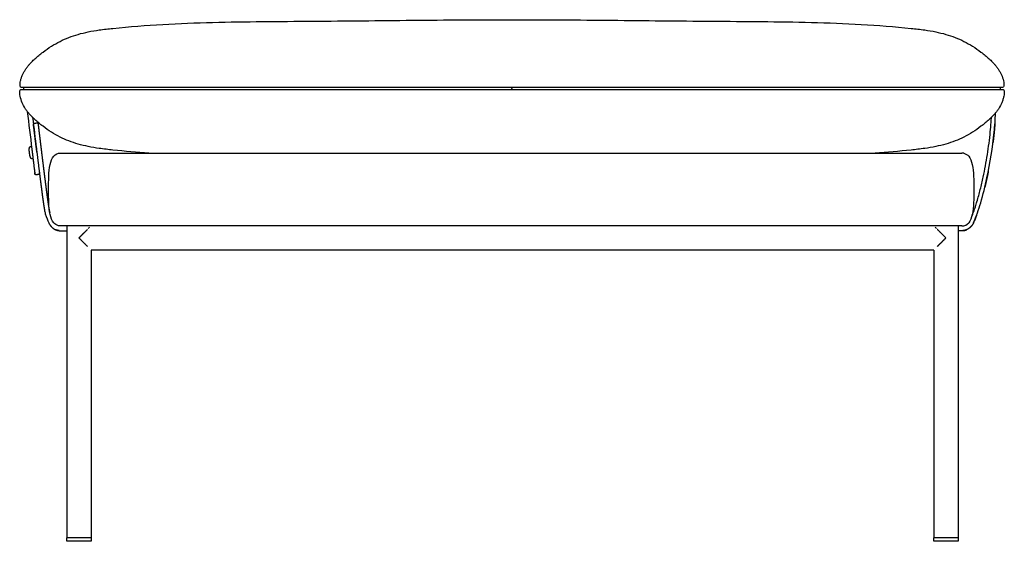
# Model space of a CAD drawing. Header units: millimetres. Extents: x -8186 to -3879, y 0 to 1739.
# Tile 5 of 11: x -8186 to -7376, y 1309 to 1739. Entities that reach past the tile are written whole.
import ezdxf

# ---------------------------------------------------------------- set-up
doc = ezdxf.new("R2010")
doc.units = ezdxf.units.MM
doc.header["$MEASUREMENT"] = 0
doc.layers.add('Default', color=7, linetype='Continuous', true_color=0x000000)
doc.layers.add('Make2D$visible$lines', color=7, linetype='Continuous', true_color=0x000000)

msp = doc.modelspace()

# ---------------------------------------------------------------- linework, layer by layer
at = {"layer": 'Default'}
for points in [[(-7409.88, 1565.17), (-7413.64, 1565.17)], [(-8127.65, 1312.13), (-8127.65, 1309.13), (-8147.65, 1309.13), (-8147.65, 1312.13)], [(-7413.64, 1312.13), (-7413.64, 1309.13), (-7433.64, 1309.13), (-7433.64, 1312.13)]]:
    msp.add_lwpolyline(points, dxfattribs=at)
for centre, start in [((7962.69, 3612.16), 186.883137), ((7966.47, 3612.63), 186.902175)]:
    msp.add_arc(centre, 16260.13, start, 186.99315, dxfattribs=at)
msp.add_open_spline([(-7403.15, 1574.49), (-7402.82, 1575.29), (-7401.96, 1577.41), (-7400.67, 1580.89), (-7399.3, 1584.96), (-7397.43, 1591.03), (-7395.22, 1599.15), (-7392.24, 1612.09), (-7389.3, 1627.92), (-7387.35, 1643.03), (-7386.45, 1653.28), (-7386.18, 1657.27), (-7386.1, 1658.64)], degree=3, knots=[1.665111, 1.665111, 1.665111, 1.665111, 4.25833, 8.529678, 12.817594, 17.123342, 27.5781, 38.062228, 56.955515, 75.864364, 83.739842, 87.848127, 87.848127, 87.848127, 87.848127], dxfattribs=at)
for points, degree in [([(-8176.48, 1632.48), (-8175.46, 1624.17), (-8174.43, 1615.85)], 2), ([(-8172.7, 1632.94), (-8171.68, 1624.63), (-8170.65, 1616.32)], 2), ([(-8166.03, 1582.14), (-8165.86, 1581.27), (-8165.68, 1580.38), (-8165.46, 1579.47)], 3), ([(-8165.46, 1579.47), (-8165.43, 1579.38), (-8165.41, 1579.29), (-8165.39, 1579.19)], 3), ([(-8153.59, 1565.17), (-8150.62, 1565.17), (-8147.65, 1565.17)], 2)]:
    msp.add_open_spline(points, degree=degree, dxfattribs=at)
for points, weights in [([(-8174.43, 1615.85), (-8174.19, 1613.93), (-8173.95, 1612.02)], [1, 0.999999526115, 0.999999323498]), ([(-8170.65, 1616.32), (-8169.82, 1609.61), (-8168.97, 1602.91)], [1, 0.999998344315, 1]), ([(-8168.97, 1602.91), (-8168.57, 1599.81), (-8168.17, 1596.72)], [1, 0.999998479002, 1]), ([(-8168.17, 1596.72), (-8167.81, 1594.01), (-8167.44, 1591.31)], [1, 0.999995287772, 1]), ([(-8167.44, 1591.31), (-8167.2, 1589.56), (-8166.95, 1587.8)], [1, 0.99999077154, 1]), ([(-8166.95, 1587.8), (-8166.75, 1586.46), (-8166.54, 1585.12)], [1, 0.99998066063, 1]), ([(-8166.54, 1585.12), (-8166.3, 1583.63), (-8166.03, 1582.14)], [1, 0.999898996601, 1])]:
    msp.add_rational_spline(points, weights, degree=2, dxfattribs=at)
at = {"layer": 'Make2D$visible$lines'}
for points, knots in [([(-8174.02, 1706.76), (-8171.84, 1708.74), (-8167.42, 1712.44), (-8160.44, 1717.31), (-8153.32, 1721.33), (-8145.96, 1724.59), (-8138.22, 1727.2), (-8129.84, 1729.23), (-8120.24, 1730.83), (-8113.42, 1731.59), (-8109.64, 1731.98), (-8096.03, 1733.39), (-8082.37, 1734.43), (-8055.02, 1736.01), (-8041.31, 1736.53), (-8000.25, 1737.61), (-7972.6, 1737.68), (-7945.23, 1737.87), (-7917.83, 1738.06), (-7890.42, 1738.38), (-7835.67, 1738.91), (-7808.34, 1739.13), (-7781, 1739.12)], [0, 0, 0, 0, 8.8306, 17.266653, 25.499768, 33.348875, 41.382763, 49.99007, 59.183834, 70.569981, 70.569981, 70.569981, 111.736111, 111.736111, 152.950153, 152.950153, 235.213459, 235.213459, 235.213459, 317.451868, 317.451868, 399.449287, 399.449287, 399.449287, 399.449287]), ([(-7781, 1739.12), (-7753.66, 1739.13), (-7726.32, 1738.91), (-7671.58, 1738.38), (-7644.17, 1738.06), (-7616.77, 1737.87), (-7589.4, 1737.68), (-7561.75, 1737.61), (-7520.69, 1736.53), (-7506.97, 1736.01), (-7479.62, 1734.43), (-7465.96, 1733.39), (-7452.35, 1731.98), (-7448.58, 1731.59), (-7441.76, 1730.83), (-7432.16, 1729.23), (-7423.78, 1727.2), (-7416.04, 1724.59), (-7408.68, 1721.33), (-7401.55, 1717.31), (-7394.57, 1712.44), (-7390.16, 1708.74), (-7387.98, 1706.76)], [3.924995, 3.924995, 3.924995, 3.924995, 85.923991, 85.923991, 168.165189, 168.165189, 168.165189, 250.428494, 250.428494, 291.642536, 291.642536, 332.808667, 332.808667, 332.808667, 344.194813, 353.388577, 361.995884, 370.029772, 377.878879, 386.111994, 394.548047, 403.378647, 403.378647, 403.378647, 403.378647]), ([(-8185.77, 1688.8), (-8185.57, 1689.6), (-8185.09, 1691.24), (-8184.17, 1693.64), (-8183.02, 1695.98), (-8181.68, 1698.21), (-8180.17, 1700.31), (-8178.44, 1702.4), (-8176.39, 1704.56), (-8174.85, 1706), (-8174.02, 1706.76)], [0, 0, 0, 0, 2.490422, 5.110937, 7.710198, 10.298523, 12.904858, 15.473911, 18.445509, 21.81479, 21.81479, 21.81479, 21.81479]), ([(-7387.98, 1706.76), (-7387.15, 1706), (-7385.61, 1704.56), (-7383.56, 1702.4), (-7381.82, 1700.31), (-7380.32, 1698.21), (-7378.98, 1695.98), (-7377.46, 1692.89), (-7376.63, 1690.45), (-7376.23, 1688.8)], [0, 0, 0, 0, 3.369269, 6.340857, 8.909902, 11.516228, 14.104544, 16.703796, 21.814792, 21.814792, 21.814792, 21.814792]), ([(-7781, 1683.2), (-7784.7, 1683.2), (-7788.4, 1683.2), (-7792.1, 1683.2), (-7802.19, 1683.2), (-7812.27, 1683.2), (-7822.36, 1683.2), (-7842.51, 1683.2), (-7862.67, 1683.2), (-7882.82, 1683.2), (-7902.95, 1683.2), (-7923.07, 1683.2), (-7943.2, 1683.2), (-7963.17, 1683.2), (-7983.14, 1683.2), (-8003.1, 1683.2), (-8013.04, 1683.2), (-8022.97, 1683.2), (-8032.91, 1683.2), (-8040.88, 1683.2), (-8048.85, 1683.2), (-8056.81, 1683.2), (-8066.59, 1683.2), (-8076.37, 1683.2), (-8086.14, 1683.2), (-8091.29, 1683.2), (-8096.43, 1683.2), (-8101.57, 1683.2), (-8104.15, 1683.2), (-8106.72, 1683.2), (-8109.3, 1683.2), (-8111.02, 1683.2), (-8112.75, 1683.2), (-8114.48, 1683.2), (-8117.25, 1683.2), (-8120.03, 1683.2), (-8122.79, 1683.2), (-8125.5, 1683.2), (-8128.19, 1683.2), (-8130.87, 1683.2), (-8133.93, 1683.2), (-8136.96, 1683.2), (-8139.95, 1683.2), (-8141.47, 1683.2), (-8142.97, 1683.2), (-8144.47, 1683.2), (-8145.97, 1683.2), (-8147.47, 1683.2), (-8148.94, 1683.2), (-8150.38, 1683.2), (-8151.81, 1683.2), (-8153.21, 1683.2), (-8154.56, 1683.2), (-8155.88, 1683.2), (-8157.18, 1683.2), (-8158.47, 1683.2), (-8159.74, 1683.2), (-8160.96, 1683.2), (-8161.53, 1683.2), (-8162.09, 1683.2), (-8162.65, 1683.2), (-8163.17, 1683.2), (-8163.68, 1683.2), (-8164.19, 1683.2), (-8166.47, 1683.2), (-8168.57, 1683.2), (-8170.44, 1683.2), (-8171.82, 1683.2), (-8173.08, 1683.2), (-8174.21, 1683.2), (-8174.77, 1683.2), (-8175.31, 1683.2), (-8175.81, 1683.2), (-8176.32, 1683.2), (-8176.8, 1683.2), (-8177.25, 1683.2), (-8178.08, 1683.2), (-8178.8, 1683.2), (-8179.45, 1683.2), (-8180.04, 1683.2), (-8180.57, 1683.2), (-8181.03, 1683.2), (-8181.27, 1683.2), (-8181.5, 1683.2), (-8181.71, 1683.2), (-8182.09, 1683.2), (-8182.42, 1683.2), (-8182.71, 1683.2), (-8183.28, 1683.2), (-8183.68, 1683.2), (-8183.97, 1683.2), (-8184.26, 1683.2), (-8184.43, 1683.2), (-8184.52, 1683.2), (-8184.56, 1683.2), (-8184.59, 1683.2), (-8184.62, 1683.2), (-8184.64, 1683.2), (-8184.68, 1683.2), (-8184.79, 1683.2), (-8185.02, 1683.23), (-8185.33, 1683.31), (-8185.65, 1683.49), (-8185.82, 1683.66), (-8185.89, 1683.76), (-8186.15, 1684.1), (-8186.2, 1684.58), (-8186.21, 1685.39), (-8186.17, 1685.85), (-8186.04, 1687.04), (-8185.89, 1688.03), (-8185.77, 1688.8)], [6.629633, 6.629633, 6.629633, 6.629633, 17.733275, 17.733275, 17.733275, 47.991845, 47.991845, 47.991845, 108.453248, 108.453248, 108.453248, 168.829369, 168.829369, 168.829369, 228.736672, 228.736672, 228.736672, 258.543524, 258.543524, 258.543524, 282.450794, 282.450794, 282.450794, 311.781977, 311.781977, 311.781977, 327.212776, 327.212776, 327.212776, 334.943624, 334.943624, 334.943624, 340.127112, 340.127112, 340.127112, 348.457994, 348.457994, 348.457994, 356.590831, 356.590831, 356.590831, 365.816877, 365.816877, 365.816877, 370.489816, 370.489816, 370.489816, 375.196709, 375.196709, 375.196709, 379.813774, 379.813774, 379.813774, 384.267394, 384.267394, 384.267394, 388.709381, 388.709381, 388.709381, 390.780812, 390.780812, 390.780812, 392.733098, 392.733098, 392.733098, 401.56918, 401.56918, 401.56918, 408.077018, 408.077018, 408.077018, 411.347494, 411.347494, 411.347494, 414.648285, 414.648285, 414.648285, 420.723235, 420.723235, 420.723235, 426.36607, 426.36607, 426.36607, 429.367038, 429.367038, 429.367038, 434.771643, 434.771643, 434.771643, 445.481437, 445.481437, 445.481437, 455.960578, 455.960578, 455.960578, 456.059839, 456.059907, 456.060537, 456.100457, 456.192976, 456.397517, 456.78337, 457.141266, 457.50081, 457.50081, 457.50081, 458.822653, 458.822653, 460.128767, 460.128767, 462.653833, 462.653833, 462.653833, 462.653833]), ([(-7376.23, 1688.8), (-7376.1, 1688.03), (-7375.95, 1687.04), (-7375.82, 1685.85), (-7375.79, 1685.39), (-7375.8, 1684.58), (-7375.85, 1684.1), (-7376.1, 1683.76)], [0.000077, 0.000077, 0.000077, 0.000077, 2.525065, 2.525065, 3.831173, 3.831173, 5.153078, 5.153078, 5.153078, 5.153078]), ([(-8186.03, 1676.04), (-8186.16, 1676.8), (-8186.31, 1677.79), (-8186.44, 1678.98), (-8186.47, 1679.44), (-8186.46, 1680.25), (-8186.41, 1680.73), (-8186.16, 1681.07), (-8186.13, 1681.12), (-8186.05, 1681.21), (-8185.87, 1681.37), (-8185.59, 1681.52), (-8185.29, 1681.6), (-8185.06, 1681.63), (-8184.95, 1681.63), (-8184.91, 1681.63), (-8184.89, 1681.63), (-8184.89, 1681.63), (-8184.89, 1681.63), (-8184.89, 1681.63), (-8184.89, 1681.63), (-8184.89, 1681.63), (-8184.89, 1681.63), (-8184.89, 1681.63), (-8184.86, 1681.63), (-8184.83, 1681.63), (-8184.79, 1681.63), (-8184.7, 1681.63), (-8184.52, 1681.63), (-8184.24, 1681.63), (-8183.95, 1681.63), (-8183.55, 1681.63), (-8182.98, 1681.63), (-8182.69, 1681.63), (-8182.36, 1681.63), (-8181.97, 1681.63), (-8181.76, 1681.63), (-8181.53, 1681.63), (-8181.29, 1681.63), (-8180.83, 1681.63), (-8180.3, 1681.63), (-8179.7, 1681.63), (-8179.06, 1681.63), (-8178.33, 1681.63), (-8177.5, 1681.63), (-8177.05, 1681.63), (-8176.56, 1681.63), (-8176.05, 1681.63), (-8175.55, 1681.63), (-8175.01, 1681.63), (-8174.44, 1681.63), (-8173.3, 1681.63), (-8172.03, 1681.63), (-8170.63, 1681.63), (-8168.75, 1681.63), (-8166.64, 1681.63), (-8164.34, 1681.63), (-8163.83, 1681.63), (-8163.32, 1681.63), (-8162.79, 1681.63), (-8162.23, 1681.63), (-8161.67, 1681.63), (-8161.09, 1681.63), (-8159.86, 1681.63), (-8158.59, 1681.63), (-8157.29, 1681.63), (-8155.98, 1681.63), (-8154.65, 1681.63), (-8153.29, 1681.63), (-8151.88, 1681.63), (-8150.45, 1681.63), (-8149, 1681.63), (-8147.52, 1681.63), (-8146.02, 1681.63), (-8144.51, 1681.63), (-8143.01, 1681.63), (-8141.5, 1681.63), (-8139.97, 1681.63), (-8136.97, 1681.63), (-8133.93, 1681.63), (-8130.86, 1681.63), (-8128.16, 1681.63), (-8125.45, 1681.63), (-8122.73, 1681.63), (-8119.93, 1681.63), (-8117.13, 1681.63), (-8114.32, 1681.63), (-8112.65, 1681.63), (-8110.97, 1681.63), (-8109.29, 1681.63), (-8106.71, 1681.63), (-8104.14, 1681.63), (-8101.56, 1681.63), (-8096.42, 1681.63), (-8091.27, 1681.63), (-8086.13, 1681.63), (-8076.35, 1681.63), (-8066.57, 1681.63), (-8056.79, 1681.63), (-8048.82, 1681.63), (-8040.85, 1681.63), (-8032.88, 1681.63), (-8022.94, 1681.63), (-8013.01, 1681.63), (-8003.07, 1681.63), (-7983.11, 1681.63), (-7963.14, 1681.63), (-7943.17, 1681.63), (-7923.04, 1681.63), (-7902.92, 1681.63), (-7882.79, 1681.63), (-7862.64, 1681.63), (-7842.49, 1681.63), (-7822.33, 1681.63), (-7812.25, 1681.63), (-7802.16, 1681.63), (-7792.07, 1681.63), (-7788.38, 1681.63), (-7784.69, 1681.63), (-7781, 1681.63)], [0, 0, 0, 0, 2.525077, 2.525077, 3.831249, 3.831249, 5.152453, 5.152453, 5.152453, 5.313186, 5.511359, 5.868604, 6.253531, 6.457529, 6.549795, 6.589825, 6.590241, 6.590285, 6.590285, 6.590289, 6.590292, 6.590309, 6.590315, 6.590329, 6.590408, 6.689709, 6.689709, 6.689709, 17.176798, 17.176798, 17.176798, 27.898758, 27.898758, 27.898758, 33.311051, 33.311051, 33.311051, 36.319645, 36.319645, 36.319645, 41.971561, 41.971561, 41.971561, 48.061825, 48.061825, 48.061825, 51.373678, 51.373678, 51.373678, 54.655428, 54.655428, 54.655428, 61.216667, 61.216667, 61.216667, 70.09684, 70.09684, 70.09684, 72.057872, 72.057872, 72.057872, 74.142453, 74.142453, 74.142453, 78.607879, 78.607879, 78.607879, 83.08224, 83.08224, 83.08224, 87.72469, 87.72469, 87.72469, 92.448741, 92.448741, 92.448741, 97.140019, 97.140019, 97.140019, 106.400432, 106.400432, 106.400432, 114.585315, 114.585315, 114.585315, 123.006657, 123.006657, 123.006657, 128.041853, 128.041853, 128.041853, 135.776554, 135.776554, 135.776554, 151.212191, 151.212191, 151.212191, 180.551995, 180.551995, 180.551995, 204.463113, 204.463113, 204.463113, 234.271805, 234.271805, 234.271805, 294.179579, 294.179579, 294.179579, 354.553316, 354.553316, 354.553316, 415.01481, 415.01481, 415.01481, 445.274051, 445.274051, 445.274051, 456.349595, 456.349595, 456.349595, 456.349595]), ([(-7781, 1681.63), (-7777.21, 1681.63), (-7773.42, 1681.63), (-7769.63, 1681.63), (-7759.54, 1681.63), (-7749.45, 1681.63), (-7739.37, 1681.63), (-7719.22, 1681.63), (-7699.06, 1681.63), (-7678.91, 1681.63), (-7658.78, 1681.63), (-7638.66, 1681.63), (-7618.53, 1681.63), (-7598.56, 1681.63), (-7578.6, 1681.63), (-7558.63, 1681.63), (-7548.69, 1681.63), (-7538.75, 1681.63), (-7528.82, 1681.63), (-7520.85, 1681.63), (-7512.88, 1681.63), (-7504.91, 1681.63), (-7495.13, 1681.63), (-7485.35, 1681.63), (-7475.57, 1681.63), (-7470.43, 1681.63), (-7465.28, 1681.63), (-7460.14, 1681.63), (-7457.56, 1681.63), (-7454.99, 1681.63), (-7452.41, 1681.63), (-7450.73, 1681.63), (-7449.06, 1681.63), (-7447.38, 1681.63), (-7444.57, 1681.63), (-7441.77, 1681.63), (-7438.98, 1681.63), (-7437.59, 1681.63), (-7436.21, 1681.63), (-7434.84, 1681.63), (-7433.5, 1681.63), (-7432.17, 1681.63), (-7430.84, 1681.63), (-7427.78, 1681.63), (-7424.74, 1681.63), (-7421.74, 1681.63), (-7418.68, 1681.63), (-7415.66, 1681.63), (-7412.72, 1681.63), (-7411.99, 1681.63), (-7411.26, 1681.63), (-7410.54, 1681.63), (-7409.83, 1681.63), (-7409.13, 1681.63), (-7408.44, 1681.63), (-7407.08, 1681.63), (-7405.75, 1681.63), (-7404.45, 1681.63), (-7403.16, 1681.63), (-7401.89, 1681.63), (-7400.66, 1681.63), (-7400.09, 1681.63), (-7399.53, 1681.63), (-7398.97, 1681.63), (-7398.45, 1681.63), (-7397.93, 1681.63), (-7397.43, 1681.63), (-7396.41, 1681.63), (-7395.43, 1681.63), (-7394.49, 1681.63), (-7393.32, 1681.63), (-7392.21, 1681.63), (-7391.18, 1681.63), (-7390.48, 1681.63), (-7389.82, 1681.63), (-7389.18, 1681.63), (-7388.56, 1681.63), (-7387.97, 1681.63), (-7387.4, 1681.63), (-7386.27, 1681.63), (-7385.27, 1681.63), (-7384.38, 1681.63), (-7383.56, 1681.63), (-7382.84, 1681.63), (-7382.2, 1681.63), (-7381.61, 1681.63), (-7381.09, 1681.63), (-7380.64, 1681.63), (-7379.96, 1681.63), (-7379.41, 1681.63), (-7378.97, 1681.63), (-7378.41, 1681.63), (-7378.01, 1681.63), (-7377.73, 1681.63), (-7377.45, 1681.63), (-7377.29, 1681.63), (-7377.19, 1681.63), (-7377.16, 1681.63), (-7377.13, 1681.63), (-7377.1, 1681.63)], [0.227561, 0.227561, 0.227561, 0.227561, 11.597993, 11.597993, 11.597993, 41.856176, 41.856176, 41.856176, 102.31757, 102.31757, 102.31757, 162.692343, 162.692343, 162.692343, 222.599422, 222.599422, 222.599422, 252.409928, 252.409928, 252.409928, 276.319266, 276.319266, 276.319266, 305.6584, 305.6584, 305.6584, 321.094915, 321.094915, 321.094915, 328.829397, 328.829397, 328.829397, 333.863264, 333.863264, 333.863264, 342.287427, 342.287427, 342.287427, 346.445425, 346.445425, 346.445425, 350.469044, 350.469044, 350.469044, 359.729694, 359.729694, 359.729694, 369.151543, 369.151543, 369.151543, 371.493915, 371.493915, 371.493915, 373.792044, 373.792044, 373.792044, 378.265194, 378.265194, 378.265194, 382.731274, 382.731274, 382.731274, 384.814998, 384.814998, 384.814998, 386.777852, 386.777852, 386.777852, 390.718719, 390.718719, 390.718719, 395.646686, 395.646686, 395.646686, 398.940171, 398.940171, 398.940171, 402.204606, 402.204606, 402.204606, 408.802403, 408.802403, 408.802403, 414.892285, 414.892285, 414.892285, 420.543828, 420.543828, 420.543828, 428.966745, 428.966745, 428.966745, 439.686986, 439.686986, 439.686986, 450.176416, 450.176416, 450.176416, 450.268009, 450.268009, 450.268009, 450.268009]), ([(-7377.35, 1683.2), (-7377.38, 1683.2), (-7377.42, 1683.2), (-7377.45, 1683.2), (-7377.46, 1683.2), (-7377.46, 1683.2), (-7377.47, 1683.2)], [0, 0, 0, 0, 0.0999669, 0.0999669, 0.0999669, 0.8301383, 0.8301383, 0.8301383, 0.8301383]), ([(-7376.1, 1683.76), (-7376.35, 1683.42), (-7376.74, 1683.26), (-7377.2, 1683.2), (-7377.27, 1683.2), (-7377.35, 1683.2)], [5.153143, 5.153143, 5.153143, 5.153143, 6.08203, 6.08203, 6.241035, 6.241035, 6.241035, 6.241035]), ([(-7377.1, 1681.63), (-7377.04, 1681.63), (-7376.91, 1681.63), (-7376.65, 1681.59), (-7376.34, 1681.5), (-7376.05, 1681.31), (-7375.89, 1681.16), (-7375.84, 1681.07), (-7375.58, 1680.73), (-7375.53, 1680.25), (-7375.52, 1679.44), (-7375.56, 1678.98), (-7375.69, 1677.79), (-7375.84, 1676.8), (-7375.96, 1676.04)], [0, 0, 0, 0, 0.19384, 0.398503, 0.787539, 1.134878, 1.437862, 1.437862, 1.437862, 2.75909, 2.75909, 4.065277, 4.065277, 6.590386, 6.590386, 6.590386, 6.590386]), ([(-8174.02, 1656.88), (-8174.86, 1657.64), (-8176.42, 1659.11), (-8178.54, 1661.35), (-8180.37, 1663.57), (-8182.47, 1666.59), (-8184.6, 1670.69), (-8185.67, 1674.22), (-8186.03, 1676.04)], [0, 0, 0, 0, 3.421195, 6.430045, 9.230901, 12.038488, 17.468587, 23.040201, 23.040201, 23.040201, 23.040201]), ([(-7375.96, 1676.04), (-7376.14, 1675.14), (-7376.59, 1673.34), (-7377.81, 1669.88), (-7379.52, 1666.59), (-7381.63, 1663.57), (-7383.46, 1661.35), (-7385.57, 1659.11), (-7387.14, 1657.64), (-7387.98, 1656.88)], [0, 0, 0, 0, 2.730201, 5.571713, 11.001798, 13.809379, 16.610227, 19.61907, 23.040256, 23.040256, 23.040256, 23.040256]), ([(-8080.06, 1629.13), (-8089.94, 1629.81), (-8099.8, 1630.64), (-8109.64, 1631.66), (-8113.42, 1632.05), (-8120.24, 1632.8), (-8129.84, 1634.4), (-8138.22, 1636.44), (-8145.96, 1639.05), (-8153.32, 1642.31), (-8160.44, 1646.33), (-8167.42, 1651.19), (-8171.84, 1654.9), (-8174.02, 1656.88)], [303.044569, 303.044569, 303.044569, 303.044569, 332.808667, 332.808667, 332.808667, 344.194813, 353.388577, 361.995884, 370.029772, 377.878879, 386.111994, 394.548047, 403.378648, 403.378648, 403.378648, 403.378648]), ([(-7387.98, 1656.88), (-7390.16, 1654.9), (-7394.57, 1651.19), (-7401.55, 1646.33), (-7408.68, 1642.31), (-7416.04, 1639.05), (-7423.78, 1636.44), (-7432.16, 1634.4), (-7441.76, 1632.8), (-7448.58, 1632.05), (-7452.35, 1631.66), (-7462.19, 1630.64), (-7472.06, 1629.81), (-7481.94, 1629.13)], [0, 0, 0, 0, 8.830601, 17.266654, 25.499769, 33.348876, 41.382764, 49.990071, 59.183835, 70.569981, 70.569981, 70.569981, 100.334079, 100.334079, 100.334079, 100.334079]), ([(-7400.89, 1571.68), (-7398.54, 1577.03), (-7396.65, 1582.57), (-7394.99, 1588.16), (-7392.97, 1594.93), (-7391.28, 1601.79), (-7389.8, 1608.7), (-7387.14, 1621.13), (-7385.15, 1633.7), (-7383.88, 1646.37), (-7383.36, 1651.65), (-7382.95, 1656.95), (-7382.72, 1662.25)], [0, 0, 0, 0, 17.534805, 17.534805, 17.534805, 38.727824, 38.727824, 38.727824, 76.904884, 76.904884, 76.904884, 92.841475, 92.841475, 92.841475, 92.841475]), ([(-8172.41, 1654.07), (-8172.16, 1654.1), (-8171.91, 1654.03), (-8171.51, 1653.7), (-8171.38, 1653.46), (-8171.35, 1653.2)], [26.476579, 26.476579, 26.476579, 26.476579, 27.248097, 27.248097, 28.041742, 28.041742, 28.041742, 28.041742]), ([(-8154.4, 1569.3), (-8156.04, 1569.64), (-8157.36, 1570.48), (-8158.42, 1571.71), (-8159.82, 1573.35), (-8160.76, 1575.69), (-8161.39, 1578.51), (-8162.06, 1581.55), (-8162.34, 1585.02), (-8162.64, 1591.69), (-8162.64, 1595.56), (-8162.64, 1599.13), (-8162.64, 1602.7), (-8162.64, 1606.58), (-8162.34, 1613.24), (-8162.06, 1616.71), (-8161.39, 1619.76), (-8160.76, 1622.57), (-8159.82, 1624.91), (-8158.42, 1626.55)], [1.774785, 1.774785, 1.774785, 1.774785, 6.638253, 6.638253, 6.638253, 14.218732, 14.218732, 14.218732, 23.832885, 23.832885, 34.935813, 34.935813, 34.935813, 46.038741, 46.038741, 55.652894, 55.652894, 55.652894, 63.233373, 63.233373, 63.233373, 63.233373]), ([(-8152.64, 1629.13), (-8152.64, 1629.13), (-8151.64, 1629.13), (-8147.18, 1629.13), (-8140.38, 1629.13), (-8135.15, 1629.13), (-8132.64, 1629.13)], [-31.415877, -31.415877, -31.415877, -31.415877, -23.876707, -15.707938, -7.539169, 0, 0, 0, 0]), ([(-7430.64, 1629.13), (-7428.12, 1629.13), (-7422.89, 1629.13), (-7416.09, 1629.13), (-7411.63, 1629.13), (-7410.63, 1629.13), (-7410.64, 1629.13)], [-31.415877, -31.415877, -31.415877, -31.415877, -23.876707, -15.707938, -7.539169, 0, 0, 0, 0]), ([(-7408.88, 1628.96), (-7407.23, 1628.62), (-7405.91, 1627.78), (-7404.85, 1626.55), (-7403.45, 1624.91), (-7402.51, 1622.57), (-7401.89, 1619.76), (-7401.21, 1616.71), (-7400.93, 1613.24), (-7400.63, 1606.58), (-7400.64, 1602.7), (-7400.64, 1599.13), (-7400.64, 1595.56), (-7400.63, 1591.69), (-7400.93, 1585.02), (-7401.21, 1581.55), (-7401.89, 1578.51), (-7402.51, 1575.69), (-7403.45, 1573.35), (-7404.85, 1571.71)], [1.774785, 1.774785, 1.774785, 1.774785, 6.638253, 6.638253, 6.638253, 14.218732, 14.218732, 14.218732, 23.832885, 23.832885, 34.935813, 34.935813, 34.935813, 46.038741, 46.038741, 55.652894, 55.652894, 55.652894, 63.233373, 63.233373, 63.233373, 63.233373]), ([(-8132.64, 1569.13), (-8135.15, 1569.13), (-8140.38, 1569.13), (-8147.18, 1569.13), (-8151.64, 1569.13), (-8152.64, 1569.13), (-8152.64, 1569.13)], [0, 0, 0, 0, 7.539169, 15.707938, 23.876707, 31.415877, 31.415877, 31.415877, 31.415877]), ([(-7410.64, 1569.13), (-7410.63, 1569.13), (-7411.63, 1569.13), (-7416.09, 1569.13), (-7422.89, 1569.13), (-7428.12, 1569.13), (-7430.64, 1569.13)], [0, 0, 0, 0, 7.539169, 15.707938, 23.876707, 31.415877, 31.415877, 31.415877, 31.415877])]:
    msp.add_open_spline(points, degree=3, knots=knots, dxfattribs=at)
for points, degree in [([(-8185.89, 1683.76), (-8185.89, 1683.76), (-8185.89, 1683.76)], 2), ([(-8184.65, 1683.2), (-8184.65, 1683.2), (-8184.65, 1683.2)], 2), ([(-8183.02, 1681.63), (-8182.99, 1682.16), (-8182.96, 1682.68), (-8182.93, 1683.2)], 3), ([(-7377.47, 1683.2), (-7579.23, 1683.2), (-7781, 1683.2)], 2), ([(-7781, 1683.2), (-7781, 1682.81), (-7781, 1682.42)], 2), ([(-7781, 1681.63), (-7781, 1682.02), (-7781, 1682.42)], 2), ([(-7379.06, 1683.2), (-7379.03, 1682.68), (-7379.01, 1682.16), (-7378.98, 1681.63)], 3), ([(-7377.47, 1683.2), (-7377.47, 1683.2), (-7377.47, 1683.2)], 2), ([(-7377.2, 1681.63), (-7377.19, 1681.63), (-7377.18, 1681.62)], 2), ([(-8174.29, 1653.81), (-8173.35, 1653.94), (-8172.41, 1654.07)], 2), ([(-8158.42, 1626.55), (-8157.01, 1628.19), (-8155.14, 1629.13), (-8152.64, 1629.13)], 3), ([(-8132.64, 1629.13), (-7956.64, 1629.13), (-7780.64, 1629.13)], 2), ([(-7780.64, 1629.13), (-7605.64, 1629.13), (-7430.64, 1629.13)], 2), ([(-7408.88, 1628.96), (-7409.42, 1629.07), (-7410.01, 1629.13), (-7410.64, 1629.13)], 3), ([(-8171.04, 1611.47), (-8171.99, 1611.36), (-8172.93, 1611.26)], 2), ([(-8165.39, 1579.19), (-8164.28, 1575.71), (-8163.46, 1573.68), (-8162.58, 1571.68)], 3), ([(-7398.43, 1577.77), (-7399.19, 1575.71), (-7400, 1573.68), (-7400.89, 1571.68)], 3), ([(-8162.58, 1571.68), (-8162.55, 1571.63), (-8162.53, 1571.58)], 2), ([(-8162.52, 1571.55), (-8162.52, 1571.56), (-8162.53, 1571.57), (-8162.53, 1571.58)], 3), ([(-8162.5, 1571.51), (-8162.5, 1571.51), (-8162.5, 1571.51), (-8162.5, 1571.52)], 3), ([(-8162.5, 1571.51), (-8162.48, 1571.47), (-8162.45, 1571.42)], 2), ([(-8152.64, 1569.13), (-8153.26, 1569.13), (-8153.85, 1569.19), (-8154.4, 1569.3)], 3), ([(-8147.65, 1569.13), (-8147.65, 1440.63), (-8147.65, 1312.13)], 2), ([(-7780.64, 1569.13), (-7956.64, 1569.13), (-8132.64, 1569.13)], 2), ([(-8129.93, 1566.95), (-8129.55, 1567.32), (-8129.21, 1567.67), (-8128.91, 1567.97)], 3), ([(-7430.64, 1569.13), (-7605.64, 1569.13), (-7780.64, 1569.13)], 2), ([(-7431.36, 1566.95), (-7431.73, 1567.32), (-7432.08, 1567.67), (-7432.38, 1567.97)], 3), ([(-7413.64, 1569.13), (-7413.64, 1440.63), (-7413.64, 1312.13)], 2), ([(-7410.64, 1569.13), (-7408.14, 1569.13), (-7406.26, 1570.07), (-7404.85, 1571.71)], 3), ([(-7400.97, 1571.51), (-7400.99, 1571.47), (-7401.01, 1571.42)], 2), ([(-7400.97, 1571.51), (-7400.97, 1571.51), (-7400.97, 1571.51), (-7400.97, 1571.52)], 3), ([(-7400.95, 1571.55), (-7400.94, 1571.56), (-7400.94, 1571.57), (-7400.93, 1571.58)], 3), ([(-7400.89, 1571.68), (-7400.91, 1571.63), (-7400.93, 1571.58)], 2), ([(-7780.64, 1549.23), (-7954.15, 1549.23), (-8127.65, 1549.23)], 2), ([(-8127.65, 1549.23), (-8127.65, 1430.68), (-8127.65, 1312.13)], 2), ([(-7433.64, 1549.23), (-7607.14, 1549.23), (-7780.64, 1549.23)], 2), ([(-7433.64, 1549.23), (-7433.64, 1430.68), (-7433.64, 1312.13)], 2), ([(-8137.65, 1312.13), (-8142.65, 1312.13), (-8147.65, 1312.13)], 2), ([(-7423.64, 1312.13), (-7428.64, 1312.13), (-7433.64, 1312.13)], 2)]:
    msp.add_open_spline(points, degree=degree, dxfattribs=at)
for points, weights, degree in [([(-8175.11, 1652.69), (-8175.23, 1653.69), (-8174.29, 1653.81)], [1, 0.707087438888, 1], 2), ([(-8172.32, 1629.86), (-8173.18, 1636.81), (-8174.03, 1643.77)], [1, 0.99999987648, 1], 2), ([(-8176.32, 1631.2), (-8176.1, 1629.4), (-8175.87, 1627.61)], [1, 0.999987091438, 1], 2), ([(-8172.93, 1611.26), (-8173.85, 1611.16), (-8173.97, 1612.12)], [1, 0.716560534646, 0.999999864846], 2), ([(-8170.19, 1612.59), (-8170.07, 1611.57), (-8171.04, 1611.47)], [1, 0.697450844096, 1], 2), ([(-8162.52, 1571.55), (-8162.51, 1571.53), (-8162.5, 1571.52)], [0.999683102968, 0.999682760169, 1.00000000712], 2), ([(-8162.45, 1571.42), (-8162.06, 1570.67), (-8161.58, 1569.97)], [1, 0.998154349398, 1], 2), ([(-8158.38, 1566.79), (-8157.17, 1566.01), (-8155.79, 1565.5), (-8154.39, 1565.27)], [1.00000000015, 1.00000000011, 1.00000000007, 1.00000000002], 3), ([(-8154.26, 1565.25), (-8153.92, 1565.2), (-8153.59, 1565.17)], [1, 0.999498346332, 1], 2), ([(-8154.12, 1565.23), (-8153.94, 1565.21), (-8153.77, 1565.19), (-8153.59, 1565.17)], [1, 0.999815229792, 0.999815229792, 1], 3), ([(-8137.65, 1559.23), (-8134.12, 1562.76), (-8130.58, 1566.3)], [1, 0.999999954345, 1], 2), ([(-7423.64, 1559.23), (-7427.17, 1562.76), (-7430.71, 1566.3)], [1, 0.999999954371, 1], 2), ([(-7409.21, 1565.25), (-7409.54, 1565.2), (-7409.88, 1565.17)], [1, 0.999498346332, 1], 2), ([(-7409.34, 1565.23), (-7409.52, 1565.21), (-7409.7, 1565.19), (-7409.88, 1565.17)], [1, 0.999815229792, 0.999815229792, 1], 3), ([(-7405.08, 1566.79), (-7406.29, 1566.01), (-7407.67, 1565.5), (-7409.07, 1565.27)], [1.00000000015, 1.00000000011, 1.00000000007, 1.00000000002], 3), ([(-7401.01, 1571.42), (-7401.41, 1570.67), (-7401.89, 1569.97)], [1, 0.998154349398, 1], 2), ([(-7400.95, 1571.55), (-7400.96, 1571.53), (-7400.97, 1571.52)], [0.999683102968, 0.999682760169, 1.00000000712], 2), ([(-8130.58, 1552.15), (-8134.12, 1555.69), (-8137.65, 1559.23)], [1, 0.999999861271, 1], 2), ([(-7430.71, 1552.15), (-7427.17, 1555.69), (-7423.64, 1559.23)], [1, 0.999999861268, 1], 2)]:
    msp.add_rational_spline(points, weights, degree=degree, dxfattribs=at)
for points, weights, degree, knots in [([(-8174.03, 1643.77), (-8174.41, 1646.92), (-8174.8, 1650.08), (-8174.96, 1651.38), (-8175.11, 1652.69)], [1, 0.999999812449, 1, 0.999999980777, 1], 2, [14.011618, 14.011618, 14.011618, 20.368141, 20.368141, 23.005185, 23.005185, 23.005185]), ([(-8171.35, 1653.2), (-8171.19, 1651.89), (-8171.03, 1650.59), (-8170.65, 1647.43), (-8170.26, 1644.27)], [1, 0.999999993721, 1, 0.999999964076, 1], 2, [28.041742, 28.041742, 28.041742, 30.673787, 30.673787, 37.033865, 37.033865, 37.033865]), ([(-7383.2, 1654.18), (-7383.26, 1653.32), (-7383.33, 1652.47), (-7383.4, 1651.62), (-7383.79, 1646.89), (-7384.29, 1642.18), (-7384.89, 1637.48)], [1, 0.999993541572, 0.999993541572, 1, 1, 1, 1], 3, [0, 0, 0, 0, 2.566276, 2.566276, 2.566276, 16.791518, 16.791518, 16.791518, 16.791518]), ([(-8172.33, 1629.87), (-8172.9, 1634.51), (-8173.41, 1638.69), (-8173.91, 1642.82), (-8173.95, 1643.13), (-8173.99, 1643.45), (-8174.03, 1643.77)], [1, 1, 1, 1, 0.983906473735, 0.969139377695, 0.955698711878], 3, [225.705989, 225.705989, 225.705989, 225.705989, 235.213219, 235.213219, 235.213219, 236.24894, 236.24894, 236.24894, 236.24894]), ([(-8170.26, 1644.27), (-8169.82, 1640.65), (-8169.38, 1637.03), (-8168.93, 1633.41), (-8168.25, 1627.87), (-8167.57, 1622.32), (-8166.88, 1616.78), (-8166.33, 1612.32), (-8165.77, 1607.85), (-8165.2, 1603.39), (-8164.94, 1601.33), (-8164.67, 1599.27), (-8164.4, 1597.21), (-8164.17, 1595.42), (-8163.92, 1593.62), (-8163.68, 1591.83), (-8163.52, 1590.67), (-8163.36, 1589.51), (-8163.19, 1588.35), (-8163.06, 1587.47), (-8162.92, 1586.59), (-8162.79, 1585.71), (-8162.63, 1584.75), (-8162.47, 1583.79), (-8162.29, 1582.84), (-8162.14, 1582.01), (-8161.97, 1581.19), (-8161.77, 1580.38), (-8161.75, 1580.3), (-8161.73, 1580.22), (-8161.7, 1580.13)], [1, 0.999999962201, 0.999999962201, 1, 0.999999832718, 0.999999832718, 1, 0.99999889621, 0.99999889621, 1, 0.999998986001, 0.999998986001, 1, 0.999996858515, 0.999996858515, 1, 0.999993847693, 0.999993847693, 1, 0.999987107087, 0.999987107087, 1, 0.999932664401, 0.999932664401, 1, 1, 1, 1, 1, 1, 1], 3, [0, 0, 0, 0, 10.948701, 10.948701, 10.948701, 27.697181, 27.697181, 27.697181, 41.196664, 41.196664, 41.196664, 47.424176, 47.424176, 47.424176, 52.858766, 52.858766, 52.858766, 56.367685, 56.367685, 56.367685, 59.040388, 59.040388, 59.040388, 61.957409, 61.957409, 61.957409, 64.512369, 64.512369, 64.512369, 64.777991, 64.777991, 64.777991, 64.777991]), ([(-8178.39, 1629.3), (-8178.45, 1629.77), (-8178.53, 1630.64), (-8178.59, 1631.86), (-8178.56, 1632.77), (-8178.49, 1633.39), (-8178.42, 1633.75), (-8178.31, 1634.03), (-8178.15, 1634.24), (-8177.94, 1634.39), (-8177.69, 1634.5), (-8177.42, 1634.56), (-8177.16, 1634.53), (-8176.94, 1634.43), (-8176.82, 1634.33), (-8176.77, 1634.27), (-8176.72, 1634.23), (-8176.68, 1634.18), (-8176.65, 1634.12)], [1, 1, 1, 1, 1, 1, 1, 1, 1, 1, 1, 1, 1, 1, 1, 1, 0.996604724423, 0.996604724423, 1], 3, [6.657533, 6.657533, 6.657533, 6.657533, 8.081129, 9.266983, 10.338074, 10.795376, 11.15451, 11.441684, 11.689419, 11.93353, 12.214349, 12.499721, 12.737254, 12.99464, 13.215048, 13.215048, 13.215048, 13.404423, 13.404423, 13.404423, 13.404423]), ([(-8175.53, 1625.06), (-8175.55, 1625.02), (-8175.56, 1624.99), (-8175.58, 1624.95), (-8175.62, 1624.89), (-8175.71, 1624.75), (-8175.9, 1624.59), (-8176.14, 1624.5), (-8176.41, 1624.47), (-8176.68, 1624.51), (-8176.92, 1624.6), (-8177.13, 1624.76), (-8177.3, 1624.99), (-8177.47, 1625.32), (-8177.69, 1625.91), (-8177.94, 1626.77), (-8178.2, 1627.97), (-8178.33, 1628.83), (-8178.39, 1629.3)], [1, 0.9988402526, 0.9988402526, 1, 1, 1, 1, 1, 1, 1, 1, 1, 1, 1, 1, 1, 1, 1, 1], 3, [0, 0, 0, 0, 0.118787, 0.118787, 0.118787, 0.342189, 0.602689, 0.841738, 1.126811, 1.405621, 1.646961, 1.891378, 2.175157, 2.531111, 2.985451, 4.051926, 5.234996, 6.657533, 6.657533, 6.657533, 6.657533]), ([(-7388.72, 1613.95), (-7388.74, 1613.83), (-7388.77, 1613.72), (-7388.79, 1613.6), (-7389.44, 1610.33), (-7390.14, 1607.07), (-7390.89, 1603.81), (-7391.11, 1602.86), (-7391.33, 1601.9), (-7391.56, 1600.95)], [1, 1, 1, 1, 0.999920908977, 0.999920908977, 1, 0.999991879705, 0.999991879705, 1], 3, [-4117.919453, -4117.919453, -4117.919453, -4117.919453, -4117.564666, -4117.564666, -4117.564666, -4107.551883, -4107.551883, -4107.551883, -4104.610513, -4104.610513, -4104.610513, -4104.610513]), ([(-8173.97, 1612.12), (-8173.97, 1612.12), (-8173.97, 1612.17), (-8173.98, 1612.27), (-8174, 1612.38), (-8174.02, 1612.54), (-8174.04, 1612.75), (-8174.05, 1612.79), (-8174.05, 1612.84), (-8174.06, 1612.88)], [1, 0.999999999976, 0.999999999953, 0.999999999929, 0.999999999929, 0.999999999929, 0.999999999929, 0.999999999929, 0.999999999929, 0.999999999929], 3, [19.248971, 19.248971, 19.248971, 19.248971, 20.902289, 20.902289, 20.902289, 22.653161, 22.653161, 22.653161, 22.987028, 22.987028, 22.987028, 22.987028]), ([(-8170.21, 1612.74), (-8170.21, 1612.74), (-8170.21, 1612.74), (-8170.21, 1612.74), (-8170.2, 1612.64), (-8170.19, 1612.59), (-8170.19, 1612.59)], [1, 1, 1, 1, 1.00000000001, 1.00000000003, 1.00000000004], 3, [12.536067, 12.536067, 12.536067, 12.536067, 12.562334, 12.562334, 12.562334, 14.204671, 14.204671, 14.204671, 14.204671]), ([(-8161.58, 1569.97), (-8161.47, 1569.82), (-8160.81, 1568.89), (-8160.02, 1568.05), (-8159.29, 1567.45)], [1, 1.00000000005, 1.00000000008, 1.00000000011, 1.00000000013], 3, [-10.147602, -10.147602, -10.147602, -10.147602, -9.611774, -6.937753, -6.937753, -6.937753, -6.937753]), ([(-8161.25, 1569.51), (-8161.02, 1569.21), (-8160.79, 1568.93), (-8160.1, 1568.12), (-8158.85, 1567.1), (-8158.38, 1566.79)], [1, 0.999561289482, 1, 0.995736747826, 1.00227509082, 1], 2, [0, 0, 0, 0.741134, 0.741134, 2.849794, 3.975084, 3.975084, 3.975084]), ([(-8158.38, 1566.79), (-8157.14, 1565.98), (-8155.71, 1565.57), (-8155.06, 1565.38), (-8154.39, 1565.27)], [1, 0.989458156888, 1, 0.997973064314, 1], 2, [0, 0, 0, 2.956846, 2.956846, 4.301433, 4.301433, 4.301433]), ([(-8154.07, 1565.22), (-8154.9, 1565.33), (-8155.71, 1565.56), (-8156.36, 1565.76), (-8156.98, 1566.03)], [1, 0.9969359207, 1, 0.997761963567, 1], 2, [0, 0, 0, 1.671047, 1.671047, 3.032697, 3.032697, 3.032697]), ([(-7409.4, 1565.22), (-7408.56, 1565.33), (-7407.76, 1565.56), (-7407.11, 1565.76), (-7406.48, 1566.03)], [1, 0.9969359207, 1, 0.997761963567, 1], 2, [0, 0, 0, 1.671047, 1.671047, 3.032697, 3.032697, 3.032697]), ([(-7405.08, 1566.79), (-7406.33, 1565.98), (-7407.76, 1565.57), (-7408.41, 1565.38), (-7409.07, 1565.27)], [1, 0.989458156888, 1, 0.997973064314, 1], 2, [0, 0, 0, 2.956846, 2.956846, 4.301433, 4.301433, 4.301433]), ([(-7402.22, 1569.51), (-7402.44, 1569.21), (-7402.68, 1568.93), (-7403.36, 1568.12), (-7404.61, 1567.1), (-7405.08, 1566.79)], [1, 0.999561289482, 1, 0.995736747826, 1.00227509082, 1], 2, [0, 0, 0, 0.741134, 0.741134, 2.849794, 3.975084, 3.975084, 3.975084]), ([(-7401.89, 1569.97), (-7401.99, 1569.82), (-7402.66, 1568.89), (-7403.45, 1568.05), (-7404.18, 1567.45)], [1, 1.00000000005, 1.00000000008, 1.00000000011, 1.00000000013], 3, [-10.147602, -10.147602, -10.147602, -10.147602, -9.611774, -6.937753, -6.937753, -6.937753, -6.937753]), ([(-8127.65, 1312.13), (-8127.65, 1312.13), (-8127.65, 1312.13), (-8127.65, 1312.13), (-8137.65, 1312.13)], [0.995459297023, 0.997711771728, 1, 0.707106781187, 1], 2, [15.585246, 15.585246, 15.585246, 15.707964, 15.707964, 31.415928, 31.415928, 31.415928]), ([(-7413.64, 1312.13), (-7413.64, 1312.13), (-7413.64, 1312.13), (-7413.64, 1312.13), (-7423.64, 1312.13)], [0.995459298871, 0.997711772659, 1, 0.707106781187, 1], 2, [15.585243, 15.585243, 15.585243, 15.707961, 15.707961, 31.415927, 31.415927, 31.415927])]:
    msp.add_rational_spline(points, weights, degree=degree, knots=knots, dxfattribs=at)

doc.saveas('drawing.dxf')
